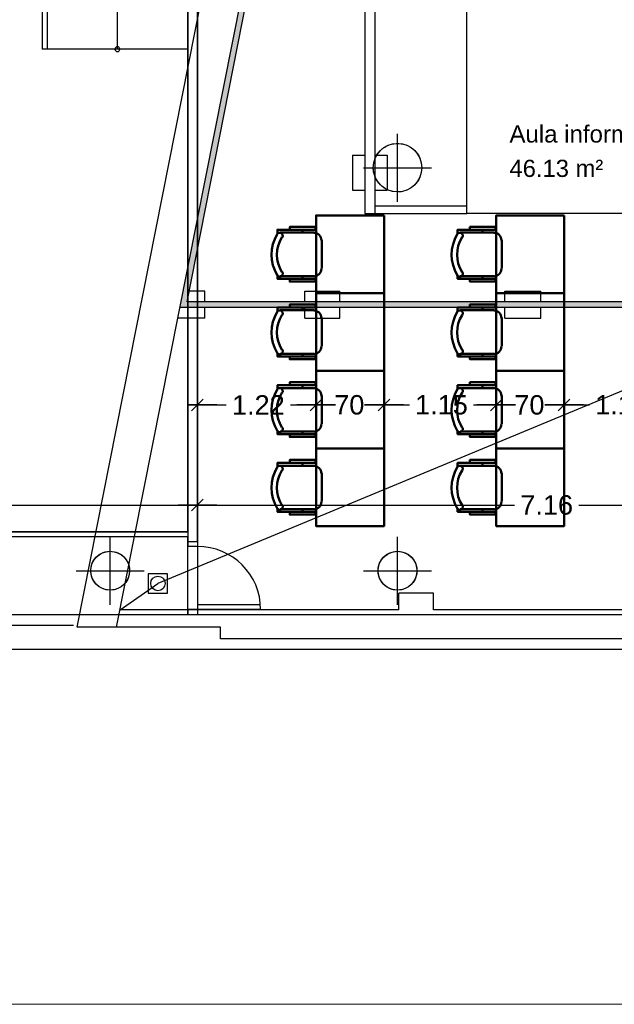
# Model space of a CAD drawing. Header units: metres. Extents: x -1 to 438, y -6 to 57.
# Tile 5 of 31: x 397 to 403, y 9 to 19. Entities that reach past the tile are written whole.
import ezdxf

# ---------------------------------------------------------------- set-up
doc = ezdxf.new("R2010")
doc.units = ezdxf.units.M
doc.header["$PDMODE"] = 65
doc.linetypes.add('CONTINUA', pattern=[0])
for name, color, linetype, lineweight in [('PB COTES', 7, 'CONTINUA', 25), ('PB ESCALES 2D', 7, 'CONTINUA', 25), ('PB LOCALS', 7, 'CONTINUA', 25), ('PB MOBLES', 7, 'CONTINUA', 25), ('PB MURS++', 7, 'CONTINUA', 25), ('PB TEXT', 7, 'CONTINUA', 25), ('PSC MURS ACTUAL', 7, 'CONTINUA', 25)]:
    doc.layers.add(name, color=color, linetype=linetype, lineweight=lineweight)
doc.styles.add('ARIAL', font='arial.ttf')
doc.dimstyles.new('DIMSTYLE_4', dxfattribs={"dimtxt": 0.2, "dimasz": 0.2, "dimexe": 0, "dimexo": 1e-06, "dimgap": 0.1, "dimtad": 0, "dimdec": 0, "dimlfac": 100, "dimrnd": 1, "dimzin": 4, "dimdsep": 46, "dimtxsty": 'ARIAL', "dimblk1": 'ALL_ML_STRICH', "dimblk2": 'ALL_ML_STRICH', "dimsah": 1, "dimcen": 0, "dimse1": 1, "dimse2": 1, "dimclrd": 2, "dimclre": 2, "dimclrt": 2, "dimadec": 0, "dimazin": 0, "dimtfac": 1, "dimtdec": 0, "dimtix": 1, "dimtmove": 2, "dimatfit": 3, "dimfxl": 0, "dimtzin": 0, "dimlwd": 0, "dimlwe": 35, "dimarcsym": 0})
doc.dimstyles.new('DIMSTYLE_5', dxfattribs={"dimtxt": 0.2, "dimasz": 0.2, "dimexe": 0, "dimexo": 1e-06, "dimgap": 0.1, "dimtad": 0, "dimrnd": 0.01, "dimzin": 4, "dimdsep": 46, "dimtxsty": 'ARIAL', "dimblk1": 'ALL_ML_STRICH', "dimblk2": 'ALL_ML_STRICH', "dimsah": 1, "dimcen": 0, "dimse1": 1, "dimse2": 1, "dimclrd": 2, "dimclre": 2, "dimclrt": 2, "dimadec": 0, "dimazin": 0, "dimtfac": 1, "dimtdec": 0, "dimtix": 1, "dimtmove": 2, "dimatfit": 3, "dimfxl": 0, "dimtzin": 0, "dimlwd": 0, "dimlwe": 35, "dimarcsym": 0})

# ---------------------------------------------------------------- blocks, each defined once
blk = doc.blocks.new('OBJETO_COMPLEJO_2')
at = {"layer": 'PB MOBLES', "color": 202, "linetype": 'CONTINUA', "lineweight": 50, "transparency": 33554687}
for p, q in [((400.008, 17.161), (400.008, 17.132)), ((399.776, 17.132), (400.127, 17.132)), ((400.207, 17.055), (400.207, 16.763)), ((400.127, 16.683), (399.776, 16.683)), ((400.008, 16.658), (400.008, 16.683))]:
    blk.add_line(p, q, dxfattribs=at)
blk.add_lwpolyline([(400.848, 17.31), (400.848, 16.51), (400.148, 16.51), (400.148, 17.31), (400.848, 17.31)], close=True, dxfattribs=at)
for points in [[(399.877, 17.161), (399.877, 17.191), (400.14, 17.191), (400.14, 17.161), (399.75, 17.161), (399.75, 17.119)], [(399.799, 17.082), (399.802, 17.088), (399.804, 17.094), (399.804, 17.1), (399.803, 17.106), (399.801, 17.112), (399.799, 17.117), (399.795, 17.122), (399.79, 17.126), (399.784, 17.129), (399.778, 17.131), (399.772, 17.131), (399.766, 17.13), (399.76, 17.129), (399.755, 17.126), (399.75, 17.122), (399.746, 17.117)], [(400.202, 17.053), (400.2, 17.069), (400.196, 17.083), (400.189, 17.097), (400.179, 17.108), (400.167, 17.118), (400.154, 17.125), (400.139, 17.129), (400.124, 17.131)], [(400.124, 16.682), (400.139, 16.684), (400.154, 16.688), (400.167, 16.696), (400.179, 16.705), (400.189, 16.717), (400.196, 16.73), (400.2, 16.745), (400.202, 16.761)], [(399.746, 16.692), (399.75, 16.687), (399.755, 16.683), (399.76, 16.68), (399.766, 16.679), (399.772, 16.678), (399.778, 16.679), (399.784, 16.68), (399.79, 16.683), (399.795, 16.687), (399.799, 16.692), (399.801, 16.697), (399.803, 16.703), (399.804, 16.709), (399.804, 16.715), (399.802, 16.721), (399.799, 16.727)], [(399.877, 16.658), (399.877, 16.628), (400.14, 16.628), (400.14, 16.658), (399.75, 16.658), (399.75, 16.696)]]:
    blk.add_lwpolyline(points, dxfattribs=at)
for centre, radius, start, end in [((400.106, 16.905), 0.417, 149.5738, 210.4458), ((400.085, 16.905), 0.34, 148.2581, 211.7649)]:
    blk.add_arc(centre, radius, start, end, dxfattribs=at)
blk = doc.blocks.new('OBJETO_COMPLEJO_3')
at = {"layer": 'PB MOBLES', "color": 202, "linetype": 'CONTINUA', "lineweight": 50, "transparency": 33554687}
for p, q in [((399.776, 16.332), (400.127, 16.332)), ((400.008, 16.361), (400.008, 16.332)), ((400.207, 16.255), (400.207, 15.963)), ((400.127, 15.883), (399.776, 15.883)), ((400.008, 15.858), (400.008, 15.883))]:
    blk.add_line(p, q, dxfattribs=at)
blk.add_lwpolyline([(400.848, 16.51), (400.848, 15.71), (400.148, 15.71), (400.148, 16.51), (400.848, 16.51)], close=True, dxfattribs=at)
for points in [[(399.799, 16.282), (399.802, 16.288), (399.804, 16.294), (399.804, 16.3), (399.803, 16.306), (399.801, 16.312), (399.799, 16.317), (399.795, 16.322), (399.79, 16.326), (399.784, 16.329), (399.778, 16.331), (399.772, 16.331), (399.766, 16.33), (399.76, 16.329), (399.755, 16.326), (399.75, 16.322), (399.746, 16.317)], [(399.877, 16.361), (399.877, 16.391), (400.14, 16.391), (400.14, 16.361), (399.75, 16.361), (399.75, 16.319)], [(400.202, 16.253), (400.2, 16.269), (400.196, 16.283), (400.189, 16.297), (400.179, 16.308), (400.167, 16.318), (400.154, 16.325), (400.139, 16.329), (400.124, 16.331)], [(399.746, 15.892), (399.75, 15.887), (399.755, 15.883), (399.76, 15.88), (399.766, 15.879), (399.772, 15.878), (399.778, 15.879), (399.784, 15.88), (399.79, 15.883), (399.795, 15.887), (399.799, 15.892), (399.801, 15.897), (399.803, 15.903), (399.804, 15.909), (399.804, 15.915), (399.802, 15.921), (399.799, 15.927)], [(400.124, 15.882), (400.139, 15.884), (400.154, 15.888), (400.167, 15.896), (400.179, 15.905), (400.189, 15.917), (400.196, 15.93), (400.2, 15.945), (400.202, 15.961)], [(399.877, 15.858), (399.877, 15.828), (400.14, 15.828), (400.14, 15.858), (399.75, 15.858), (399.75, 15.896)]]:
    blk.add_lwpolyline(points, dxfattribs=at)
for centre, radius, start, end in [((400.106, 16.105), 0.417, 149.5738, 210.4458), ((400.085, 16.105), 0.34, 148.2581, 211.7649)]:
    blk.add_arc(centre, radius, start, end, dxfattribs=at)
blk = doc.blocks.new('OBJETO_COMPLEJO_4')
at = {"layer": 'PB MOBLES', "color": 202, "linetype": 'CONTINUA', "lineweight": 50, "transparency": 33554687}
for p, q in [((399.776, 15.532), (400.127, 15.532)), ((400.008, 15.561), (400.008, 15.532)), ((400.207, 15.455), (400.207, 15.163)), ((400.127, 15.083), (399.776, 15.083)), ((400.008, 15.058), (400.008, 15.083))]:
    blk.add_line(p, q, dxfattribs=at)
blk.add_lwpolyline([(400.848, 15.71), (400.848, 14.91), (400.148, 14.91), (400.148, 15.71), (400.848, 15.71)], close=True, dxfattribs=at)
for points in [[(399.799, 15.482), (399.802, 15.488), (399.804, 15.494), (399.804, 15.5), (399.803, 15.506), (399.801, 15.512), (399.799, 15.517), (399.795, 15.522), (399.79, 15.526), (399.784, 15.529), (399.778, 15.531), (399.772, 15.531), (399.766, 15.53), (399.76, 15.529), (399.755, 15.526), (399.75, 15.522), (399.746, 15.517)], [(399.877, 15.561), (399.877, 15.591), (400.14, 15.591), (400.14, 15.561), (399.75, 15.561), (399.75, 15.519)], [(400.202, 15.453), (400.2, 15.469), (400.196, 15.483), (400.189, 15.497), (400.179, 15.508), (400.167, 15.518), (400.154, 15.525), (400.139, 15.529), (400.124, 15.531)], [(399.746, 15.092), (399.75, 15.087), (399.755, 15.083), (399.76, 15.08), (399.766, 15.079), (399.772, 15.078), (399.778, 15.079), (399.784, 15.08), (399.79, 15.083), (399.795, 15.087), (399.799, 15.092), (399.801, 15.097), (399.803, 15.103), (399.804, 15.109), (399.804, 15.115), (399.802, 15.121), (399.799, 15.127)], [(400.124, 15.082), (400.139, 15.084), (400.154, 15.088), (400.167, 15.096), (400.179, 15.105), (400.189, 15.117), (400.196, 15.13), (400.2, 15.145), (400.202, 15.161)], [(399.877, 15.058), (399.877, 15.028), (400.14, 15.028), (400.14, 15.058), (399.75, 15.058), (399.75, 15.096)]]:
    blk.add_lwpolyline(points, dxfattribs=at)
for centre, radius, start, end in [((400.106, 15.305), 0.417, 149.5738, 210.4458), ((400.085, 15.305), 0.34, 148.2581, 211.7649)]:
    blk.add_arc(centre, radius, start, end, dxfattribs=at)
blk = doc.blocks.new('OBJETO_COMPLEJO_5')
at = {"layer": 'PB MOBLES', "color": 202, "linetype": 'CONTINUA', "lineweight": 50, "transparency": 33554687}
for p, q in [((399.776, 14.732), (400.127, 14.732)), ((400.008, 14.761), (400.008, 14.732)), ((400.207, 14.655), (400.207, 14.363)), ((400.127, 14.283), (399.776, 14.283)), ((400.008, 14.258), (400.008, 14.283))]:
    blk.add_line(p, q, dxfattribs=at)
blk.add_lwpolyline([(400.848, 14.91), (400.848, 14.11), (400.148, 14.11), (400.148, 14.91), (400.848, 14.91)], close=True, dxfattribs=at)
for points in [[(399.799, 14.682), (399.802, 14.688), (399.804, 14.694), (399.804, 14.7), (399.803, 14.706), (399.801, 14.712), (399.799, 14.717), (399.795, 14.722), (399.79, 14.726), (399.784, 14.729), (399.778, 14.731), (399.772, 14.731), (399.766, 14.73), (399.76, 14.729), (399.755, 14.726), (399.75, 14.722), (399.746, 14.717)], [(399.877, 14.761), (399.877, 14.791), (400.14, 14.791), (400.14, 14.761), (399.75, 14.761), (399.75, 14.719)], [(400.202, 14.653), (400.2, 14.669), (400.196, 14.683), (400.189, 14.697), (400.179, 14.708), (400.167, 14.718), (400.154, 14.725), (400.139, 14.729), (400.124, 14.731)], [(399.746, 14.292), (399.75, 14.287), (399.755, 14.283), (399.76, 14.28), (399.766, 14.279), (399.772, 14.278), (399.778, 14.279), (399.784, 14.28), (399.79, 14.283), (399.795, 14.287), (399.799, 14.292), (399.801, 14.297), (399.803, 14.303), (399.804, 14.309), (399.804, 14.315), (399.802, 14.321), (399.799, 14.327)], [(400.124, 14.282), (400.139, 14.284), (400.154, 14.288), (400.167, 14.296), (400.179, 14.305), (400.189, 14.317), (400.196, 14.33), (400.2, 14.345), (400.202, 14.361)], [(399.877, 14.258), (399.877, 14.228), (400.14, 14.228), (400.14, 14.258), (399.75, 14.258), (399.75, 14.296)]]:
    blk.add_lwpolyline(points, dxfattribs=at)
for centre, radius, start, end in [((400.106, 14.505), 0.417, 149.5738, 210.4458), ((400.085, 14.505), 0.34, 148.2581, 211.7649)]:
    blk.add_arc(centre, radius, start, end, dxfattribs=at)
blk = doc.blocks.new('OBJETO_COMPLEJO_10')
at = {"layer": 'PB MOBLES', "color": 202, "linetype": 'CONTINUA', "lineweight": 50, "transparency": 33554687}
for p, q in [((401.863, 17.161), (401.863, 17.132)), ((401.631, 17.132), (401.982, 17.132)), ((402.062, 17.055), (402.062, 16.763)), ((401.982, 16.683), (401.631, 16.683)), ((401.863, 16.658), (401.863, 16.683))]:
    blk.add_line(p, q, dxfattribs=at)
blk.add_lwpolyline([(402.703, 17.31), (402.703, 16.51), (402.003, 16.51), (402.003, 17.31), (402.703, 17.31)], close=True, dxfattribs=at)
for points in [[(401.732, 17.161), (401.732, 17.191), (401.995, 17.191), (401.995, 17.161), (401.605, 17.161), (401.605, 17.119)], [(401.654, 17.082), (401.657, 17.088), (401.659, 17.094), (401.659, 17.1), (401.658, 17.106), (401.656, 17.112), (401.654, 17.117), (401.65, 17.122), (401.645, 17.126), (401.639, 17.129), (401.633, 17.131), (401.627, 17.131), (401.621, 17.13), (401.615, 17.129), (401.61, 17.126), (401.605, 17.122), (401.601, 17.117)], [(402.057, 17.053), (402.055, 17.069), (402.051, 17.083), (402.044, 17.097), (402.034, 17.108), (402.022, 17.118), (402.009, 17.125), (401.994, 17.129), (401.979, 17.131)], [(401.979, 16.682), (401.994, 16.684), (402.009, 16.688), (402.022, 16.696), (402.034, 16.705), (402.044, 16.717), (402.051, 16.73), (402.055, 16.745), (402.057, 16.761)], [(401.601, 16.692), (401.605, 16.687), (401.61, 16.683), (401.615, 16.68), (401.621, 16.679), (401.627, 16.678), (401.633, 16.679), (401.639, 16.68), (401.645, 16.683), (401.65, 16.687), (401.654, 16.692), (401.656, 16.697), (401.658, 16.703), (401.659, 16.709), (401.659, 16.715), (401.657, 16.721), (401.654, 16.727)], [(401.732, 16.658), (401.732, 16.628), (401.995, 16.628), (401.995, 16.658), (401.605, 16.658), (401.605, 16.696)]]:
    blk.add_lwpolyline(points, dxfattribs=at)
for centre, radius, start, end in [((401.961, 16.905), 0.417, 149.5738, 210.4458), ((401.94, 16.905), 0.34, 148.2581, 211.7649)]:
    blk.add_arc(centre, radius, start, end, dxfattribs=at)
blk = doc.blocks.new('OBJETO_COMPLEJO_11')
at = {"layer": 'PB MOBLES', "color": 202, "linetype": 'CONTINUA', "lineweight": 50, "transparency": 33554687}
for p, q in [((401.631, 16.332), (401.982, 16.332)), ((401.863, 16.361), (401.863, 16.332)), ((402.062, 16.255), (402.062, 15.963)), ((401.982, 15.883), (401.631, 15.883)), ((401.863, 15.858), (401.863, 15.883))]:
    blk.add_line(p, q, dxfattribs=at)
blk.add_lwpolyline([(402.703, 16.51), (402.703, 15.71), (402.003, 15.71), (402.003, 16.51), (402.703, 16.51)], close=True, dxfattribs=at)
for points in [[(401.654, 16.282), (401.657, 16.288), (401.659, 16.294), (401.659, 16.3), (401.658, 16.306), (401.656, 16.312), (401.654, 16.317), (401.65, 16.322), (401.645, 16.326), (401.639, 16.329), (401.633, 16.331), (401.627, 16.331), (401.621, 16.33), (401.615, 16.329), (401.61, 16.326), (401.605, 16.322), (401.601, 16.317)], [(401.732, 16.361), (401.732, 16.391), (401.995, 16.391), (401.995, 16.361), (401.605, 16.361), (401.605, 16.319)], [(402.057, 16.253), (402.055, 16.269), (402.051, 16.283), (402.044, 16.297), (402.034, 16.308), (402.022, 16.318), (402.009, 16.325), (401.994, 16.329), (401.979, 16.331)], [(401.601, 15.892), (401.605, 15.887), (401.61, 15.883), (401.615, 15.88), (401.621, 15.879), (401.627, 15.878), (401.633, 15.879), (401.639, 15.88), (401.645, 15.883), (401.65, 15.887), (401.654, 15.892), (401.656, 15.897), (401.658, 15.903), (401.659, 15.909), (401.659, 15.915), (401.657, 15.921), (401.654, 15.927)], [(401.979, 15.882), (401.994, 15.884), (402.009, 15.888), (402.022, 15.896), (402.034, 15.905), (402.044, 15.917), (402.051, 15.93), (402.055, 15.945), (402.057, 15.961)], [(401.732, 15.858), (401.732, 15.828), (401.995, 15.828), (401.995, 15.858), (401.605, 15.858), (401.605, 15.896)]]:
    blk.add_lwpolyline(points, dxfattribs=at)
for centre, radius, start, end in [((401.961, 16.105), 0.417, 149.5738, 210.4458), ((401.94, 16.105), 0.34, 148.2581, 211.7649)]:
    blk.add_arc(centre, radius, start, end, dxfattribs=at)
blk = doc.blocks.new('OBJETO_COMPLEJO_12')
at = {"layer": 'PB MOBLES', "color": 202, "linetype": 'CONTINUA', "lineweight": 50, "transparency": 33554687}
for p, q in [((401.631, 15.532), (401.982, 15.532)), ((401.863, 15.561), (401.863, 15.532)), ((402.062, 15.455), (402.062, 15.163)), ((401.982, 15.083), (401.631, 15.083)), ((401.863, 15.058), (401.863, 15.083))]:
    blk.add_line(p, q, dxfattribs=at)
blk.add_lwpolyline([(402.703, 15.71), (402.703, 14.91), (402.003, 14.91), (402.003, 15.71), (402.703, 15.71)], close=True, dxfattribs=at)
for points in [[(401.654, 15.482), (401.657, 15.488), (401.659, 15.494), (401.659, 15.5), (401.658, 15.506), (401.656, 15.512), (401.654, 15.517), (401.65, 15.522), (401.645, 15.526), (401.639, 15.529), (401.633, 15.531), (401.627, 15.531), (401.621, 15.53), (401.615, 15.529), (401.61, 15.526), (401.605, 15.522), (401.601, 15.517)], [(401.732, 15.561), (401.732, 15.591), (401.995, 15.591), (401.995, 15.561), (401.605, 15.561), (401.605, 15.519)], [(402.057, 15.453), (402.055, 15.469), (402.051, 15.483), (402.044, 15.497), (402.034, 15.508), (402.022, 15.518), (402.009, 15.525), (401.994, 15.529), (401.979, 15.531)], [(401.601, 15.092), (401.605, 15.087), (401.61, 15.083), (401.615, 15.08), (401.621, 15.079), (401.627, 15.078), (401.633, 15.079), (401.639, 15.08), (401.645, 15.083), (401.65, 15.087), (401.654, 15.092), (401.656, 15.097), (401.658, 15.103), (401.659, 15.109), (401.659, 15.115), (401.657, 15.121), (401.654, 15.127)], [(401.979, 15.082), (401.994, 15.084), (402.009, 15.088), (402.022, 15.096), (402.034, 15.105), (402.044, 15.117), (402.051, 15.13), (402.055, 15.145), (402.057, 15.161)], [(401.732, 15.058), (401.732, 15.028), (401.995, 15.028), (401.995, 15.058), (401.605, 15.058), (401.605, 15.096)]]:
    blk.add_lwpolyline(points, dxfattribs=at)
for centre, radius, start, end in [((401.961, 15.305), 0.417, 149.5738, 210.4458), ((401.94, 15.305), 0.34, 148.2581, 211.7649)]:
    blk.add_arc(centre, radius, start, end, dxfattribs=at)
blk = doc.blocks.new('OBJETO_COMPLEJO_13')
at = {"layer": 'PB MOBLES', "color": 202, "linetype": 'CONTINUA', "lineweight": 50, "transparency": 33554687}
for p, q in [((401.631, 14.732), (401.982, 14.732)), ((401.863, 14.761), (401.863, 14.732)), ((402.062, 14.655), (402.062, 14.363)), ((401.982, 14.283), (401.631, 14.283)), ((401.863, 14.258), (401.863, 14.283))]:
    blk.add_line(p, q, dxfattribs=at)
blk.add_lwpolyline([(402.703, 14.91), (402.703, 14.11), (402.003, 14.11), (402.003, 14.91), (402.703, 14.91)], close=True, dxfattribs=at)
for points in [[(401.654, 14.682), (401.657, 14.688), (401.659, 14.694), (401.659, 14.7), (401.658, 14.706), (401.656, 14.712), (401.654, 14.717), (401.65, 14.722), (401.645, 14.726), (401.639, 14.729), (401.633, 14.731), (401.627, 14.731), (401.621, 14.73), (401.615, 14.729), (401.61, 14.726), (401.605, 14.722), (401.601, 14.717)], [(401.732, 14.761), (401.732, 14.791), (401.995, 14.791), (401.995, 14.761), (401.605, 14.761), (401.605, 14.719)], [(402.057, 14.653), (402.055, 14.669), (402.051, 14.683), (402.044, 14.697), (402.034, 14.708), (402.022, 14.718), (402.009, 14.725), (401.994, 14.729), (401.979, 14.731)], [(401.601, 14.292), (401.605, 14.287), (401.61, 14.283), (401.615, 14.28), (401.621, 14.279), (401.627, 14.278), (401.633, 14.279), (401.639, 14.28), (401.645, 14.283), (401.65, 14.287), (401.654, 14.292), (401.656, 14.297), (401.658, 14.303), (401.659, 14.309), (401.659, 14.315), (401.657, 14.321), (401.654, 14.327)], [(401.979, 14.282), (401.994, 14.284), (402.009, 14.288), (402.022, 14.296), (402.034, 14.305), (402.044, 14.317), (402.051, 14.33), (402.055, 14.345), (402.057, 14.361)], [(401.732, 14.258), (401.732, 14.228), (401.995, 14.228), (401.995, 14.258), (401.605, 14.258), (401.605, 14.296)]]:
    blk.add_lwpolyline(points, dxfattribs=at)
for centre, radius, start, end in [((401.961, 14.505), 0.417, 149.5738, 210.4458), ((401.94, 14.505), 0.34, 148.2581, 211.7649)]:
    blk.add_arc(centre, radius, start, end, dxfattribs=at)
blk = doc.blocks.new('OBJETO_COMPLEJO_23')
at = {"layer": 'PB TEXT', "color": 7, "linetype": 'CONTINUA', "lineweight": 25, "transparency": 33554687}
for start, end in [(90, 270), (270, 90)]:
    blk.add_arc((398.101, 19.021), 0.025, start, end, dxfattribs=at)
blk = doc.blocks.new('ALL_ML_STRICH')
at = {"color": 0, "linetype": 'ByBlock', "lineweight": -2}
for p, q in [((-1, 0), (0.5, 0)), ((-0.3, -0.3), (0.3, 0.3)), ((0, -0.5), (0, 0.5))]:
    blk.add_line(p, q, dxfattribs=at)
blk = doc.blocks.new('*D139')
at = {"layer": 'DEFPOINTS', "color": 2, "linetype": 'CONTINUA', "lineweight": 35, "transparency": 33554687}
for p in [(391.7, 14.827), (391.7, 14.327), (398.926, 13.201)]:
    blk.add_point(p, dxfattribs=at)
at = {"layer": 'PB COTES', "color": 2, "linetype": 'CONTINUA', "lineweight": -2, "transparency": 33554687}
for p, q in [((391.7, 14.327), (394.998, 14.327)), ((395.658, 14.327), (398.926, 14.327))]:
    blk.add_line(p, q, dxfattribs=at)
at = {"layer": 'PB COTES', "color": 2, "linetype": 'CONTINUA', "lineweight": 35, "transparency": 33554687, "xscale": 0.2, "yscale": 0.2, "zscale": 0.2, "rotation": 180}
blk.add_blockref('ALL_ML_STRICH', (391.7, 14.327), dxfattribs=at)
at = {"layer": 'PB COTES', "color": 2, "linetype": 'CONTINUA', "lineweight": 35, "transparency": 33554687, "xscale": 0.2, "yscale": 0.2, "zscale": 0.2}
blk.add_blockref('ALL_ML_STRICH', (398.926, 14.327), dxfattribs=at)
at = {"layer": 'PB COTES', "color": 2, "linetype": 'CONTINUA', "lineweight": 35, "transparency": 33554687, "insert": (395.328, 14.327), "char_height": 0.2, "width": 0.8, "attachment_point": 5, "style": 'ARIAL'}
blk.add_mtext('\\A1;{\\A1;{7.23\\H0.132000;\\S^ ;}}', dxfattribs=at)
blk = doc.blocks.new('*D140')
at = {"layer": 'DEFPOINTS', "color": 2, "linetype": 'CONTINUA', "lineweight": 35, "transparency": 33554687}
for p in [(398.926, 14.327), (398.926, 13.201), (406.091, 13.201)]:
    blk.add_point(p, dxfattribs=at)
at = {"layer": 'PB COTES', "color": 2, "linetype": 'CONTINUA', "lineweight": -2, "transparency": 33554687}
for p, q in [((398.926, 14.327), (402.193, 14.327)), ((402.853, 14.327), (406.091, 14.327))]:
    blk.add_line(p, q, dxfattribs=at)
at = {"layer": 'PB COTES', "color": 2, "linetype": 'CONTINUA', "lineweight": 35, "transparency": 33554687, "xscale": 0.2, "yscale": 0.2, "zscale": 0.2, "rotation": 180}
blk.add_blockref('ALL_ML_STRICH', (398.926, 14.327), dxfattribs=at)
at = {"layer": 'PB COTES', "color": 2, "linetype": 'CONTINUA', "lineweight": 35, "transparency": 33554687, "xscale": 0.2, "yscale": 0.2, "zscale": 0.2}
blk.add_blockref('ALL_ML_STRICH', (406.091, 14.327), dxfattribs=at)
at = {"layer": 'PB COTES', "color": 2, "linetype": 'CONTINUA', "lineweight": 35, "transparency": 33554687, "insert": (402.523, 14.327), "char_height": 0.2, "width": 0.8, "attachment_point": 5, "style": 'ARIAL'}
blk.add_mtext('\\A1;{\\A1;{7.16\\H0.132000;\\S^ ;}}', dxfattribs=at)
blk = doc.blocks.new('*D163')
at = {"layer": 'DEFPOINTS', "color": 2, "linetype": 'CONTINUA', "lineweight": 35, "transparency": 33554687}
for p in [(398.926, 15.358), (398.926, 15.281), (400.148, 15.14)]:
    blk.add_point(p, dxfattribs=at)
at = {"layer": 'PB COTES', "color": 2, "linetype": 'CONTINUA', "lineweight": -2, "transparency": 33554687}
for p, q in [((398.926, 15.358), (399.223, 15.358)), ((399.883, 15.358), (400.148, 15.358))]:
    blk.add_line(p, q, dxfattribs=at)
at = {"layer": 'PB COTES', "color": 2, "linetype": 'CONTINUA', "lineweight": 35, "transparency": 33554687, "xscale": 0.2, "yscale": 0.2, "zscale": 0.2, "rotation": 180}
blk.add_blockref('ALL_ML_STRICH', (398.926, 15.358), dxfattribs=at)
at = {"layer": 'PB COTES', "color": 2, "linetype": 'CONTINUA', "lineweight": 35, "transparency": 33554687, "xscale": 0.2, "yscale": 0.2, "zscale": 0.2}
blk.add_blockref('ALL_ML_STRICH', (400.148, 15.358), dxfattribs=at)
at = {"layer": 'PB COTES', "color": 2, "linetype": 'CONTINUA', "lineweight": 35, "transparency": 33554687, "insert": (399.553, 15.358), "char_height": 0.2, "width": 0.8, "attachment_point": 5, "style": 'ARIAL'}
blk.add_mtext('\\A1;{\\A1;{1.22\\H0.132000;\\S^ ;}}', dxfattribs=at)
blk = doc.blocks.new('*D164')
at = {"layer": 'DEFPOINTS', "color": 2, "linetype": 'CONTINUA', "lineweight": 35, "transparency": 33554687}
for p in [(400.148, 15.358), (400.848, 15.302), (400.148, 15.14)]:
    blk.add_point(p, dxfattribs=at)
at = {"layer": 'PB COTES', "color": 2, "linetype": 'CONTINUA', "lineweight": -2, "transparency": 33554687}
for p, q in [((400.148, 15.358), (400.3, 15.358)), ((400.68, 15.358), (400.848, 15.358))]:
    blk.add_line(p, q, dxfattribs=at)
at = {"layer": 'PB COTES', "color": 2, "linetype": 'CONTINUA', "lineweight": 35, "transparency": 33554687, "xscale": 0.2, "yscale": 0.2, "zscale": 0.2, "rotation": 180}
blk.add_blockref('ALL_ML_STRICH', (400.148, 15.358), dxfattribs=at)
at = {"layer": 'PB COTES', "color": 2, "linetype": 'CONTINUA', "lineweight": 35, "transparency": 33554687, "xscale": 0.2, "yscale": 0.2, "zscale": 0.2}
blk.add_blockref('ALL_ML_STRICH', (400.848, 15.358), dxfattribs=at)
at = {"layer": 'PB COTES', "color": 2, "linetype": 'CONTINUA', "lineweight": 35, "transparency": 33554687, "insert": (400.49, 15.358), "char_height": 0.2, "width": 0.4, "attachment_point": 5, "style": 'ARIAL'}
blk.add_mtext('\\A1;{70}', dxfattribs=at)
blk = doc.blocks.new('*D165')
at = {"layer": 'DEFPOINTS', "color": 2, "linetype": 'CONTINUA', "lineweight": 35, "transparency": 33554687}
for p in [(400.848, 15.358), (400.848, 15.302), (402.003, 15.14)]:
    blk.add_point(p, dxfattribs=at)
at = {"layer": 'PB COTES', "color": 2, "linetype": 'CONTINUA', "lineweight": -2, "transparency": 33554687}
for p, q in [((400.848, 15.358), (401.109, 15.358)), ((401.769, 15.358), (402.003, 15.358))]:
    blk.add_line(p, q, dxfattribs=at)
at = {"layer": 'PB COTES', "color": 2, "linetype": 'CONTINUA', "lineweight": 35, "transparency": 33554687, "xscale": 0.2, "yscale": 0.2, "zscale": 0.2, "rotation": 180}
blk.add_blockref('ALL_ML_STRICH', (400.848, 15.358), dxfattribs=at)
at = {"layer": 'PB COTES', "color": 2, "linetype": 'CONTINUA', "lineweight": 35, "transparency": 33554687, "xscale": 0.2, "yscale": 0.2, "zscale": 0.2}
blk.add_blockref('ALL_ML_STRICH', (402.003, 15.358), dxfattribs=at)
at = {"layer": 'PB COTES', "color": 2, "linetype": 'CONTINUA', "lineweight": 35, "transparency": 33554687, "insert": (401.439, 15.358), "char_height": 0.2, "width": 0.8, "attachment_point": 5, "style": 'ARIAL'}
blk.add_mtext('\\A1;{\\A1;{1.15\\H0.132000;\\S^ ;}}', dxfattribs=at)
blk = doc.blocks.new('*D166')
at = {"layer": 'DEFPOINTS', "color": 2, "linetype": 'CONTINUA', "lineweight": 35, "transparency": 33554687}
for p in [(402.003, 15.358), (402.003, 15.14), (402.703, 15.14)]:
    blk.add_point(p, dxfattribs=at)
at = {"layer": 'PB COTES', "color": 2, "linetype": 'CONTINUA', "lineweight": -2, "transparency": 33554687}
for p, q in [((402.003, 15.358), (402.155, 15.358)), ((402.535, 15.358), (402.703, 15.358))]:
    blk.add_line(p, q, dxfattribs=at)
at = {"layer": 'PB COTES', "color": 2, "linetype": 'CONTINUA', "lineweight": 35, "transparency": 33554687, "xscale": 0.2, "yscale": 0.2, "zscale": 0.2, "rotation": 180}
blk.add_blockref('ALL_ML_STRICH', (402.003, 15.358), dxfattribs=at)
at = {"layer": 'PB COTES', "color": 2, "linetype": 'CONTINUA', "lineweight": 35, "transparency": 33554687, "xscale": 0.2, "yscale": 0.2, "zscale": 0.2}
blk.add_blockref('ALL_ML_STRICH', (402.703, 15.358), dxfattribs=at)
at = {"layer": 'PB COTES', "color": 2, "linetype": 'CONTINUA', "lineweight": 35, "transparency": 33554687, "insert": (402.345, 15.357), "char_height": 0.2, "width": 0.4, "attachment_point": 5, "style": 'ARIAL'}
blk.add_mtext('\\A1;{70}', dxfattribs=at)
blk = doc.blocks.new('*D167')
at = {"layer": 'DEFPOINTS', "color": 2, "linetype": 'CONTINUA', "lineweight": 35, "transparency": 33554687}
for p in [(402.703, 15.358), (402.703, 15.14), (403.858, 15.14)]:
    blk.add_point(p, dxfattribs=at)
at = {"layer": 'PB COTES', "color": 2, "linetype": 'CONTINUA', "lineweight": -2, "transparency": 33554687}
for p, q in [((402.703, 15.358), (402.964, 15.358)), ((403.624, 15.358), (403.858, 15.358))]:
    blk.add_line(p, q, dxfattribs=at)
at = {"layer": 'PB COTES', "color": 2, "linetype": 'CONTINUA', "lineweight": 35, "transparency": 33554687, "xscale": 0.2, "yscale": 0.2, "zscale": 0.2, "rotation": 180}
blk.add_blockref('ALL_ML_STRICH', (402.703, 15.358), dxfattribs=at)
at = {"layer": 'PB COTES', "color": 2, "linetype": 'CONTINUA', "lineweight": 35, "transparency": 33554687, "xscale": 0.2, "yscale": 0.2, "zscale": 0.2}
blk.add_blockref('ALL_ML_STRICH', (403.858, 15.358), dxfattribs=at)
at = {"layer": 'PB COTES', "color": 2, "linetype": 'CONTINUA', "lineweight": 35, "transparency": 33554687, "insert": (403.294, 15.358), "char_height": 0.2, "width": 0.8, "attachment_point": 5, "style": 'ARIAL'}
blk.add_mtext('\\A1;{\\A1;{1.15\\H0.132000;\\S^ ;}}', dxfattribs=at)

msp = doc.modelspace()

# ---------------------------------------------------------------- hatches: boundary and pattern name
at = {"layer": 'PSC MURS ACTUAL', "transparency": 33554687}
msp.add_hatch(color=41, dxfattribs=at).paths.add_polyline_path([(406.45468, 25.19859), (400.49581, 25.19859), (398.74487, 16.35959), (406.73134, 16.35959), (406.73134, 16.41959), (398.81807, 16.41959), (400.54513, 25.13859), (406.45468, 25.13859)])

# ---------------------------------------------------------------- linework, layer by layer
at = {"layer": 'PB ESCALES 2D', "color": 7, "linetype": 'CONTINUA', "lineweight": 25, "transparency": 33554687}
for p, q in [((397.32645, 22.02078), (397.32645, 19.02078)), ((397.37645, 21.97078), (397.37645, 19.02078)), ((398.10145, 19.02078), (398.10145, 20.83785)), ((398.82645, 19.02078), (397.32645, 19.02078))]:
    msp.add_line(p, q, dxfattribs=at)
at = {"layer": 'PB LOCALS', "color": 7, "linetype": 'CONTINUA', "lineweight": 25, "transparency": 33554687}
for p, q in [((398.82645, 14.05078), (398.82645, 26.95078)), ((398.92645, 20.24523), (398.92645, 13.20078)), ((400.92379, 18.0428), (400.94859, 18.0479)), ((400.94859, 18.0479), (400.97379, 18.05046)), ((400.97379, 18.05046), (400.99911, 18.05046)), ((400.99911, 18.05046), (401.02431, 18.0479)), ((401.02431, 18.0479), (401.04911, 18.0428)), ((400.78126, 17.9436), (400.79676, 17.96362)), ((400.79676, 17.96362), (400.81421, 17.98198)), ((400.81421, 17.98198), (400.83342, 17.99847)), ((400.83342, 17.99847), (400.85421, 18.01294)), ((400.85421, 18.01294), (400.87635, 18.02523)), ((400.87635, 18.02523), (400.89962, 18.03522)), ((400.89962, 18.03522), (400.92379, 18.0428)), ((401.04911, 18.0428), (401.07328, 18.03522)), ((401.07328, 18.03522), (401.09655, 18.02523)), ((401.09655, 18.02523), (401.11869, 18.01294)), ((401.11869, 18.01294), (401.13948, 17.99847)), ((401.13948, 17.99847), (401.15869, 17.98198)), ((401.15869, 17.98198), (401.17614, 17.96362)), ((401.17614, 17.96362), (401.19164, 17.9436)), ((400.73773, 17.82607), (400.74157, 17.8511)), ((400.74157, 17.8511), (400.74791, 17.87562)), ((400.74791, 17.87562), (400.75671, 17.89937)), ((400.75671, 17.89937), (400.76786, 17.9221)), ((400.76786, 17.9221), (400.78126, 17.9436)), ((401.19164, 17.9436), (401.20504, 17.9221)), ((401.20504, 17.9221), (401.21619, 17.89937)), ((401.21619, 17.89937), (401.22498, 17.87562)), ((401.22498, 17.87562), (401.23133, 17.8511)), ((401.23133, 17.8511), (401.23517, 17.82607)), ((400.73645, 17.80078), (400.73773, 17.82607)), ((400.74025, 17.75737), (400.73645, 17.80078)), ((400.75153, 17.71527), (400.74025, 17.75737)), ((401.23133, 17.75045), (401.22498, 17.72594)), ((401.23517, 17.77549), (401.23133, 17.75045)), ((401.23517, 17.82607), (401.23645, 17.80078)), ((401.23645, 17.80078), (401.23517, 17.77549)), ((400.76994, 17.67578), (400.75153, 17.71527)), ((400.79494, 17.64008), (400.76994, 17.67578)), ((401.19164, 17.65796), (401.17614, 17.63794)), ((401.20504, 17.67945), (401.19164, 17.65796)), ((401.21619, 17.70219), (401.20504, 17.67945)), ((401.22498, 17.72594), (401.21619, 17.70219)), ((400.82575, 17.60927), (400.79494, 17.64008)), ((400.86145, 17.58427), (400.82575, 17.60927)), ((400.90094, 17.56586), (400.86145, 17.58427)), ((400.94304, 17.55458), (400.90094, 17.56586)), ((400.98645, 17.55078), (400.94304, 17.55458)), ((400.99911, 17.5511), (400.98645, 17.5511)), ((400.98645, 17.5511), (400.98645, 17.55078)), ((401.02431, 17.55366), (400.99911, 17.5511)), ((401.04911, 17.55876), (401.02431, 17.55366)), ((401.07328, 17.56634), (401.04911, 17.55876)), ((401.09655, 17.57633), (401.07328, 17.56634)), ((401.11869, 17.58862), (401.09655, 17.57633)), ((401.13948, 17.60309), (401.11869, 17.58862)), ((401.15869, 17.61958), (401.13948, 17.60309)), ((401.17614, 17.63794), (401.15869, 17.61958)), ((391.69645, 14.05078), (398.82645, 14.05078)), ((398.82645, 14.00078), (391.69645, 14.00078)), ((398.82645, 13.20078), (398.82645, 14.00078)), ((397.8791, 13.78601), (397.89548, 13.80193)), ((397.89548, 13.80193), (397.91356, 13.81587)), ((397.91356, 13.81587), (397.93312, 13.82767)), ((397.93312, 13.82767), (397.95389, 13.83715)), ((397.95389, 13.83715), (397.97561, 13.84421)), ((397.97561, 13.84421), (397.99799, 13.84874)), ((397.99799, 13.84874), (398.02074, 13.8507)), ((398.02074, 13.8507), (398.04356, 13.85005)), ((398.04356, 13.85005), (398.06617, 13.8468)), ((398.06617, 13.8468), (398.08825, 13.84099)), ((398.08825, 13.84099), (398.10953, 13.83271)), ((398.10953, 13.83271), (398.12973, 13.82205)), ((398.12973, 13.82205), (398.14858, 13.80916)), ((398.14858, 13.80916), (398.16584, 13.79421)), ((398.16584, 13.79421), (398.18128, 13.77738)), ((400.8353, 13.78175), (400.85548, 13.80193)), ((400.85548, 13.80193), (400.87832, 13.81903)), ((400.87832, 13.81903), (400.90337, 13.83271)), ((400.90337, 13.83271), (400.9301, 13.84268)), ((400.9301, 13.84268), (400.95799, 13.84874)), ((400.95799, 13.84874), (400.98645, 13.85078)), ((400.98645, 13.85078), (401.01491, 13.84874)), ((401.01491, 13.84874), (401.0428, 13.84268)), ((401.0428, 13.84268), (401.06953, 13.83271)), ((401.06953, 13.83271), (401.09458, 13.81903)), ((401.09458, 13.81903), (401.11742, 13.80193)), ((401.11742, 13.80193), (401.1376, 13.78175)), ((397.82938, 13.68488), (397.83455, 13.70713)), ((397.83455, 13.70713), (397.84223, 13.72863)), ((397.84223, 13.72863), (397.8523, 13.74913)), ((397.8523, 13.74913), (397.86465, 13.76834)), ((397.86465, 13.76834), (397.8791, 13.78601)), ((398.18128, 13.77738), (398.1947, 13.75891)), ((398.1947, 13.75891), (398.20593, 13.73902)), ((398.20593, 13.73902), (398.21482, 13.71799)), ((398.21482, 13.71799), (398.22125, 13.69608)), ((398.22125, 13.69608), (398.22515, 13.67358)), ((400.78849, 13.67924), (400.79455, 13.70713)), ((400.79455, 13.70713), (400.80452, 13.73386)), ((400.80452, 13.73386), (400.8182, 13.75891)), ((400.8182, 13.75891), (400.8353, 13.78175)), ((401.1376, 13.78175), (401.1547, 13.75891)), ((401.1547, 13.75891), (401.16838, 13.73386)), ((401.16838, 13.73386), (401.17835, 13.70713)), ((401.17835, 13.70713), (401.18441, 13.67924)), ((397.82678, 13.6622), (397.82938, 13.68488)), ((397.82678, 13.63936), (397.82678, 13.6622)), ((397.82938, 13.61667), (397.82678, 13.63936)), ((397.83455, 13.59443), (397.82938, 13.61667)), ((397.84223, 13.57293), (397.83455, 13.59443)), ((398.21616, 13.58745), (398.20354, 13.55783)), ((398.22386, 13.6187), (398.21616, 13.58745)), ((398.22645, 13.65078), (398.22386, 13.6187)), ((398.22515, 13.67358), (398.22645, 13.65078)), ((400.78645, 13.65078), (400.78849, 13.67924)), ((400.78849, 13.62232), (400.78645, 13.65078)), ((400.79455, 13.59443), (400.78849, 13.62232)), ((400.80452, 13.5677), (400.79455, 13.59443)), ((401.17616, 13.58745), (401.16354, 13.55783)), ((401.18386, 13.6187), (401.17616, 13.58745)), ((401.18645, 13.65078), (401.18386, 13.6187)), ((401.18441, 13.67924), (401.18645, 13.65078)), ((397.8523, 13.55243), (397.84223, 13.57293)), ((397.86465, 13.53322), (397.8523, 13.55243)), ((397.8791, 13.51554), (397.86465, 13.53322)), ((397.89548, 13.49963), (397.8791, 13.51554)), ((397.91356, 13.48568), (397.89548, 13.49963)), ((397.93312, 13.47389), (397.91356, 13.48568)), ((398.14006, 13.48618), (398.11219, 13.47009)), ((398.16499, 13.50654), (398.14006, 13.48618)), ((398.18634, 13.53063), (398.16499, 13.50654)), ((398.20354, 13.55783), (398.18634, 13.53063)), ((400.8182, 13.54265), (400.80452, 13.5677)), ((400.8353, 13.51981), (400.8182, 13.54265)), ((400.85548, 13.49963), (400.8353, 13.51981)), ((400.87832, 13.48253), (400.85548, 13.49963)), ((401.10006, 13.48618), (401.07219, 13.47009)), ((401.12499, 13.50654), (401.10006, 13.48618)), ((401.14634, 13.53063), (401.12499, 13.50654)), ((401.16354, 13.55783), (401.14634, 13.53063)), ((397.95389, 13.46441), (397.93312, 13.47389)), ((397.97561, 13.45735), (397.95389, 13.46441)), ((397.99799, 13.45281), (397.97561, 13.45735)), ((398.02074, 13.45086), (397.99799, 13.45281)), ((398.02645, 13.45102), (398.02074, 13.45086)), ((398.05056, 13.45224), (398.02645, 13.45127)), ((398.02645, 13.45127), (398.02645, 13.45102)), ((398.08209, 13.45868), (398.05056, 13.45224)), ((398.11219, 13.47009), (398.08209, 13.45868)), ((400.90337, 13.46885), (400.87832, 13.48253)), ((400.9301, 13.45888), (400.90337, 13.46885)), ((400.95799, 13.45281), (400.9301, 13.45888)), ((400.98645, 13.45078), (400.95799, 13.45281)), ((401.01056, 13.45224), (400.98645, 13.45127)), ((400.98645, 13.45127), (400.98645, 13.45078)), ((401.04209, 13.45868), (401.01056, 13.45224)), ((401.07219, 13.47009), (401.04209, 13.45868)), ((391.69645, 13.20078), (398.82645, 13.20078)), ((398.92645, 13.20078), (406.08945, 13.20078))]:
    msp.add_line(p, q, dxfattribs=at)
at = {"layer": 'PB MURS++', "color": 7, "linetype": 'CONTINUA', "lineweight": 25, "transparency": 33554687}
for p, q in [((397.32645, 22.02078), (397.32645, 19.02078)), ((397.37645, 21.97078), (397.37645, 19.02078)), ((398.10145, 19.02078), (398.10145, 20.83785)), ((398.82645, 20.51078), (398.82645, 13.95078)), ((398.92645, 13.95078), (398.92645, 20.51078)), ((398.82645, 19.02078), (397.32645, 19.02078)), ((400.98645, 17.45078), (400.98645, 18.15078)), ((400.63645, 17.80078), (401.33645, 17.80078)), ((398.82645, 14.05078), (391.69645, 14.05078)), ((398.82645, 14.00078), (391.69645, 14.00078)), ((398.02645, 13.30078), (398.02645, 14.00078)), ((400.98645, 13.30078), (400.98645, 14.00078)), ((398.82645, 13.95078), (398.82645, 13.90078)), ((398.82645, 13.95078), (398.92645, 13.95078)), ((398.92645, 13.90078), (398.82645, 13.90078)), ((398.92645, 13.95078), (398.92645, 13.90078)), ((397.67645, 13.65078), (398.37645, 13.65078)), ((400.63645, 13.65078), (401.33645, 13.65078)), ((398.92645, 13.30078), (398.92645, 13.20078)), ((399.57452, 13.30078), (398.92645, 13.30078)), ((391.69645, 13.20078), (410.27645, 13.20078)), ((399.57645, 13.25078), (398.82645, 13.25078)), ((398.82645, 13.25078), (398.82645, 13.20078)), ((424.28971, 12.83995), (391.14664, 12.83995))]:
    msp.add_line(p, q, dxfattribs=at)
at = {"layer": 'PB MURS++', "color": 52, "linetype": 'CONTINUA', "lineweight": 13, "transparency": 33554687}
msp.add_lwpolyline([(386.09303, 56.71384), (435.87864, 56.71384), (435.87864, 9.18581), (386.09303, 9.18581), (386.09303, 56.71384)], close=True, dxfattribs=at)
at = {"layer": 'PB MURS++', "color": 7, "linetype": 'CONTINUA', "lineweight": 25, "transparency": 33554687}
for centre, radius in [((400.98645, 17.80078), 0.25), ((398.02645, 13.65078), 0.2), ((400.98645, 13.65078), 0.2)]:
    msp.add_circle(centre, radius, dxfattribs=at)
msp.add_arc((398.92645, 13.25078), 0.65, 0, 90, dxfattribs=at)
at = {"layer": 'PSC MURS ACTUAL', "color": 180, "linetype": 'CONTINUA', "transparency": 33554687}
for p, q in [((397.68538, 13.06959), (400.68825, 28.22859)), ((398.09315, 13.06959), (401.09603, 28.22859)), ((398.81807, 16.41959), (400.54513, 25.13859)), ((399.0002, 16.52959), (398.83986, 16.52959)), ((399.0002, 16.41959), (399.0002, 16.52959)), ((400.03134, 16.41959), (400.03134, 16.52959)), ((400.03134, 16.52959), (400.39134, 16.52959)), ((400.39134, 16.41959), (400.39134, 16.52959)), ((402.09134, 16.41959), (402.09134, 16.52959)), ((402.09134, 16.52959), (402.46134, 16.52959)), ((402.46134, 16.41959), (402.46134, 16.52959)), ((406.73134, 16.35959), (398.74502, 16.35959)), ((406.73134, 16.41959), (398.81807, 16.41959)), ((399.0002, 16.24959), (399.0002, 16.35959)), ((400.03134, 16.24959), (400.03134, 16.35959)), ((400.39134, 16.24959), (400.39134, 16.35959)), ((402.09134, 16.24959), (402.09134, 16.35959)), ((402.46134, 16.24959), (402.46134, 16.35959)), ((399.0002, 16.24959), (398.72323, 16.24959)), ((400.03134, 16.24959), (400.39134, 16.24959)), ((402.09134, 16.24959), (402.46134, 16.24959)), ((400.99874, 13.24959), (400.99874, 13.41859)), ((401.35874, 13.41859), (400.99874, 13.41859)), ((401.35874, 13.24959), (401.35874, 13.41859)), ((400.99874, 13.24959), (398.12881, 13.24959)), ((404.29874, 13.24959), (401.35874, 13.24959)), ((399.16355, 13.06959), (397.68538, 13.06959)), ((399.16355, 12.94959), (399.16355, 13.06959)), ((424.35444, 12.94959), (399.16355, 12.94959))]:
    msp.add_line(p, q, dxfattribs=at)
at = {"layer": 'PSC MURS ACTUAL', "linetype": 'CONTINUA', "transparency": 33554687}
for p, q in [((400.65134, 24.22909), (400.65134, 17.32909)), ((400.75134, 24.22909), (400.75134, 17.32909)), ((400.52134, 17.92909), (400.65134, 17.92909)), ((400.52134, 17.92909), (400.52134, 17.56909)), ((400.75134, 17.92909), (400.88134, 17.92909)), ((400.88134, 17.92909), (400.88134, 17.56909)), ((400.52134, 17.56909), (400.65134, 17.56909)), ((400.75134, 17.56909), (400.88134, 17.56909)), ((400.75134, 17.40909), (401.70134, 17.40909)), ((400.65134, 17.32909), (401.70134, 17.32909))]:
    msp.add_line(p, q, dxfattribs=at)
at = {"layer": 'PSC MURS ACTUAL', "transparency": 33554687}
for p, q in [((400.03134, 16.52959), (400.39134, 16.52959)), ((402.09134, 16.52959), (402.46134, 16.52959)), ((405.36077, 16.35959), (398.5187, 13.51959)), ((400.03134, 16.24959), (400.39134, 16.24959)), ((402.09134, 16.24959), (402.46134, 16.24959)), ((398.12881, 13.24959), (398.5187, 13.51959))]:
    msp.add_line(p, q, dxfattribs=at)
at = {"layer": 'PSC MURS ACTUAL', "color": 180, "transparency": 33554687}
msp.add_line((391.65614, 13.08947), (397.64877, 13.08947), dxfattribs=at)
at = {"layer": 'PSC MURS ACTUAL', "transparency": 33554687}
for points in [[(401.70134, 19.46909), (405.93134, 19.46909), (405.93134, 17.32909), (401.70134, 17.32909), (401.70134, 19.46909)], [(398.4187, 13.41959), (398.6187, 13.41959), (398.6187, 13.61959), (398.4187, 13.61959), (398.4187, 13.41959)]]:
    msp.add_lwpolyline(points, close=True, dxfattribs=at)
msp.add_circle((398.5187, 13.51959), 0.075, dxfattribs=at)

# ---------------------------------------------------------------- block references
at = {"layer": 'PB MOBLES', "color": 202, "linetype": 'CONTINUA', "lineweight": 50, "transparency": 33554687}
for name in ['OBJETO_COMPLEJO_2', 'OBJETO_COMPLEJO_10', 'OBJETO_COMPLEJO_3', 'OBJETO_COMPLEJO_11', 'OBJETO_COMPLEJO_4', 'OBJETO_COMPLEJO_12', 'OBJETO_COMPLEJO_5', 'OBJETO_COMPLEJO_13']:
    msp.add_blockref(name, (0, 0), dxfattribs=at)
at = {"layer": 'PB TEXT', "color": 7, "linetype": 'CONTINUA', "lineweight": 25, "transparency": 33554687}
msp.add_blockref('OBJETO_COMPLEJO_23', (0, 0), dxfattribs=at)

# ---------------------------------------------------------------- texts
at = {"layer": 'PB LOCALS', "color": 7, "linetype": 'CONTINUA', "lineweight": 25, "transparency": 33554687, "char_height": 0.1770789, "attachment_point": 7, "style": 'ARIAL'}
for s, insert, width in [('\\W1.00;Aula informàtica', (402.13971, 18.05713), 1.8714449), ('\\W0.99;46.13 m²', (402.13971, 17.70297), 1.0672537)]:
    msp.add_mtext(s, dxfattribs=dict(at, insert=insert, width=width))

# ---------------------------------------------------------------- dimensions: what is measured, and where the dimension line sits
at = {"layer": 'PB COTES', "color": 2, "linetype": 'CONTINUA', "lineweight": 35, "transparency": 33554687}
for base, p1, p2, dimstyle, picture, middle in [((400.14818, 15.35765), (398.92645, 15.28071), (400.14818, 15.14004), 'DIMSTYLE_5', '*D163', (399.55278, 15.35765)), ((400.84825, 15.35765), (400.14818, 15.14004), (400.84825, 15.30225), 'DIMSTYLE_4', '*D164', (400.48951, 15.35765)), ((402.00318, 15.35765), (400.84825, 15.30225), (402.00318, 15.14004), 'DIMSTYLE_5', '*D165', (401.43941, 15.35765)), ((402.70325, 15.35765), (402.00318, 15.14004), (402.70325, 15.14004), 'DIMSTYLE_4', '*D166', (402.34451, 15.35659)), ((403.85818, 15.35765), (402.70325, 15.14004), (403.85818, 15.14004), 'DIMSTYLE_5', '*D167', (403.29441, 15.35765)), ((398.92645, 14.32739), (391.69971, 14.82654), (398.92645, 13.20061), 'DIMSTYLE_5', '*D139', (395.32753, 14.32739)), ((406.09127, 14.32739), (398.92645, 13.20061), (406.09127, 13.20061), 'DIMSTYLE_5', '*D140', (402.52338, 14.32739))]:
    dim = msp.add_linear_dim(base=base, p1=p1, p2=p2, dimstyle=dimstyle, override={"dimpost": '<>', "dimclrd": 2, "dimclre": 2, "dimclrt": 2, "dimlwd": 0, "dimlwe": 35}, dxfattribs=at)
    dim.commit()
    dim.dimension.update_dxf_attribs({"geometry": picture, "text_midpoint": middle, "dimtype": 160})

doc.saveas('drawing.dxf')
